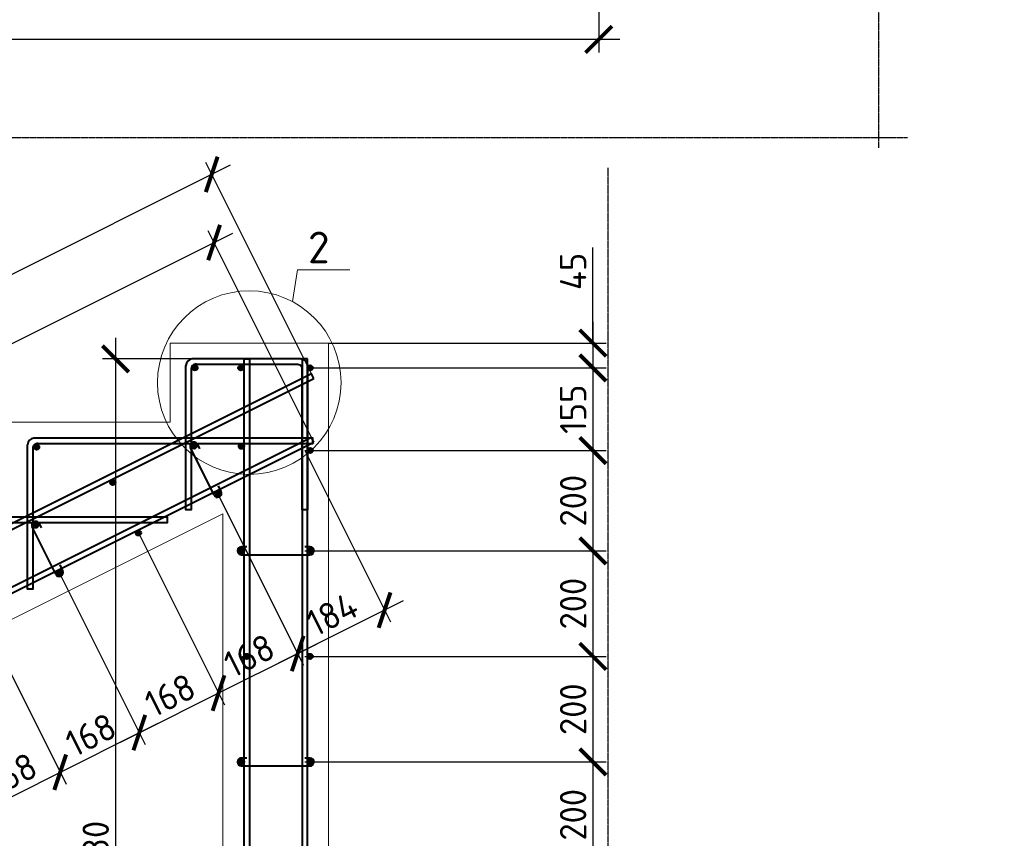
# Model space of a CAD drawing. Header units: millimetres. Extents: x 130535 to 1380046, y -231620 to 121434.
# Tile 104 of 135: x 824370 to 833696, y 5062 to 12817. Entities that reach past the tile are written whole.
import ezdxf
from ezdxf import colors
from ezdxf.entities.mleader import LeaderData, LeaderLine
from ezdxf.math import Vec2, Vec3

# ---------------------------------------------------------------- set-up
doc = ezdxf.new("R2010")
doc.units = ezdxf.units.MM
doc.linetypes.add('______5', pattern=[1.1, 0.8, -0.1, 0.1, -0.1])
doc.layers.get('DEFPOINTS').update_dxf_attribs({"lineweight": 0})
for name, color, linetype, lineweight in [('XR$4$Оси', 7, '______5', 18), ('Основная', 7, 'Continuous', 40), ('Символы 0.20', 7, 'Continuous', 20), ('Столовая Двери и окна', 7, 'Continuous', 15), ('Текст', 7, 'Continuous', 25), ('Тонкая', 7, 'Continuous', 20), ('ТОНКИЕ', 7, 'Continuous', 9)]:
    doc.layers.add(name, color=color, linetype=linetype, lineweight=lineweight)
doc.styles.add('GOST-2.304_Type-B', font='GOST_Common.ttf')
doc.styles.add('ISOCPEUR', font='isocpeur.ttf')
doc.styles.add('ГОСТ', font='isocpeur.TTF')
doc.dimstyles.new('СПДС', dxfattribs={"dimscale": 100, "dimtxt": 2.5, "dimasz": 2.5, "dimexe": 1.25, "dimexo": 0, "dimtad": 1, "dimdec": 0, "dimtxsty": 'GOST-2.304_Type-B', "dimblk": 'ARCHTICK', "dimcen": 2.5, "dimdle": 2, "dimadec": 0, "dimazin": 2, "dimtfac": 0.75, "dimtdec": 0, "dimtmove": 1, "dimatfit": 3, "dimfxl": 1, "dimtolj": 1, "dimarcsym": 1})

# ---------------------------------------------------------------- blocks, each defined once
blk = doc.blocks.new('_None')
blk = doc.blocks.new('_ArchTick')
at = {"color": 0, "linetype": 'ByBlock', "const_width": 0.15}
blk.add_lwpolyline([(-0.5, -0.5), (0.5, 0.5)], dxfattribs=at)
blk = doc.blocks.new('*D1194')
at = {"layer": 'DEFPOINTS', "color": 0, "linetype": 'Continuous', "lineweight": 0, "ltscale": 100}
for p in [(827070.5, 5785.3), (827070.5, 4785.3), (829799.7, 4785.3)]:
    blk.add_point(p, dxfattribs=at)
at = {"layer": 'ТОНКИЕ', "color": 0, "lineweight": -2, "ltscale": 125}
for p, q in [((829799.7, 5985.3), (829799.7, 4585.3)), ((827070.5, 5785.3), (829924.7, 5785.3)), ((827070.5, 4785.3), (829924.7, 4785.3))]:
    blk.add_line(p, q, dxfattribs=at)
at = {"layer": 'ТОНКИЕ', "color": 0, "linetype": 'Continuous', "lineweight": -2, "ltscale": 100, "xscale": 250, "yscale": 250, "zscale": 250}
for p, rotation in [((829799.7, 5785.3), 90), ((829799.7, 4785.3), 270)]:
    blk.add_blockref('_ArchTick', p, dxfattribs=dict(at, rotation=rotation))
at = {"layer": 'ТОНКИЕ', "color": 0, "linetype": 'Continuous', "ltscale": 100, "insert": (829612.1, 5285.3), "char_height": 250, "attachment_point": 5, "rotation": 90, "style": 'GOST-2.304_Type-B'}
blk.add_mtext('\\A1;200', dxfattribs=at)
blk = doc.blocks.new('*D1195')
at = {"layer": 'DEFPOINTS', "color": 0, "linetype": 'Continuous', "lineweight": 0, "ltscale": 100}
for p in [(827070.5, 6785.3), (827070.5, 5785.3), (829799.7, 5785.3)]:
    blk.add_point(p, dxfattribs=at)
at = {"layer": 'ТОНКИЕ', "color": 0, "lineweight": -2, "ltscale": 125}
for p, q in [((829799.7, 6985.3), (829799.7, 5585.3)), ((827070.5, 6785.3), (829924.7, 6785.3)), ((827070.5, 5785.3), (829924.7, 5785.3))]:
    blk.add_line(p, q, dxfattribs=at)
at = {"layer": 'ТОНКИЕ', "color": 0, "linetype": 'Continuous', "lineweight": -2, "ltscale": 100, "xscale": 250, "yscale": 250, "zscale": 250}
for p, rotation in [((829799.7, 6785.3), 90), ((829799.7, 5785.3), 270)]:
    blk.add_blockref('_ArchTick', p, dxfattribs=dict(at, rotation=rotation))
at = {"layer": 'ТОНКИЕ', "color": 0, "linetype": 'Continuous', "ltscale": 100, "insert": (829612.1, 6285.3), "char_height": 250, "attachment_point": 5, "rotation": 90, "style": 'GOST-2.304_Type-B'}
blk.add_mtext('\\A1;200', dxfattribs=at)
blk = doc.blocks.new('*D1196')
at = {"layer": 'DEFPOINTS', "color": 0, "linetype": 'Continuous', "lineweight": 0, "ltscale": 100}
for p in [(827070.5, 7785.3), (827070.5, 6785.3), (829799.7, 6785.3)]:
    blk.add_point(p, dxfattribs=at)
at = {"layer": 'ТОНКИЕ', "color": 0, "lineweight": -2, "ltscale": 125}
for p, q in [((829799.7, 7985.3), (829799.7, 6585.3)), ((827070.5, 7785.3), (829924.7, 7785.3)), ((827070.5, 6785.3), (829924.7, 6785.3))]:
    blk.add_line(p, q, dxfattribs=at)
at = {"layer": 'ТОНКИЕ', "color": 0, "linetype": 'Continuous', "lineweight": -2, "ltscale": 100, "xscale": 250, "yscale": 250, "zscale": 250}
for p, rotation in [((829799.7, 7785.3), 90), ((829799.7, 6785.3), 270)]:
    blk.add_blockref('_ArchTick', p, dxfattribs=dict(at, rotation=rotation))
at = {"layer": 'ТОНКИЕ', "color": 0, "linetype": 'Continuous', "ltscale": 100, "insert": (829612.1, 7285.3), "char_height": 250, "attachment_point": 5, "rotation": 90, "style": 'GOST-2.304_Type-B'}
blk.add_mtext('\\A1;200', dxfattribs=at)
blk = doc.blocks.new('*D1197')
at = {"layer": 'DEFPOINTS', "color": 0, "linetype": 'Continuous', "lineweight": 0, "ltscale": 100}
for p in [(827070.5, 8735.9), (827070.5, 7785.3), (829799.7, 7785.3)]:
    blk.add_point(p, dxfattribs=at)
at = {"layer": 'ТОНКИЕ', "color": 0, "lineweight": -2, "ltscale": 125}
for p, q in [((829799.7, 8935.9), (829799.7, 7585.3)), ((827070.5, 8735.9), (829924.7, 8735.9)), ((827070.5, 7785.3), (829924.7, 7785.3))]:
    blk.add_line(p, q, dxfattribs=at)
at = {"layer": 'ТОНКИЕ', "color": 0, "linetype": 'Continuous', "lineweight": -2, "ltscale": 100, "xscale": 250, "yscale": 250, "zscale": 250}
for p, rotation in [((829799.7, 8735.9), 90), ((829799.7, 7785.3), 270)]:
    blk.add_blockref('_ArchTick', p, dxfattribs=dict(at, rotation=rotation))
at = {"layer": 'ТОНКИЕ', "color": 0, "linetype": 'Continuous', "ltscale": 100, "insert": (829612.1, 8260.6), "char_height": 250, "attachment_point": 5, "rotation": 90, "style": 'GOST-2.304_Type-B'}
blk.add_mtext('\\A1;200', dxfattribs=at)
blk = doc.blocks.new('*D1198')
at = {"layer": 'DEFPOINTS', "color": 0, "linetype": 'Continuous', "lineweight": 0, "ltscale": 100}
for p in [(827130.5, 9518.3), (827070.5, 8735.9), (829799.7, 8735.9)]:
    blk.add_point(p, dxfattribs=at)
at = {"layer": 'ТОНКИЕ', "color": 0, "lineweight": -2, "ltscale": 125}
for p, q in [((829799.7, 9718.3), (829799.7, 8535.9)), ((827130.5, 9518.3), (829924.7, 9518.3)), ((827070.5, 8735.9), (829924.7, 8735.9))]:
    blk.add_line(p, q, dxfattribs=at)
at = {"layer": 'ТОНКИЕ', "color": 0, "linetype": 'Continuous', "lineweight": -2, "ltscale": 100, "xscale": 250, "yscale": 250, "zscale": 250}
for p, rotation in [((829799.7, 9518.3), 90), ((829799.7, 8735.9), 270)]:
    blk.add_blockref('_ArchTick', p, dxfattribs=dict(at, rotation=rotation))
at = {"layer": 'ТОНКИЕ', "color": 0, "linetype": 'Continuous', "ltscale": 100, "insert": (829612.1, 9127.1), "char_height": 250, "attachment_point": 5, "rotation": 90, "style": 'GOST-2.304_Type-B'}
blk.add_mtext('\\A1;155', dxfattribs=at)
blk = doc.blocks.new('*D1199')
at = {"layer": 'DEFPOINTS', "color": 0, "linetype": 'Continuous', "lineweight": 0, "ltscale": 100}
for p in [(827295.5, 9753.3), (827130.5, 9518.3), (829799.7, 9518.3)]:
    blk.add_point(p, dxfattribs=at)
at = {"layer": 'ТОНКИЕ', "color": 0, "lineweight": -2, "ltscale": 125}
for p, q in [((829799.7, 9753.3), (829799.7, 10657.6)), ((829799.7, 9953.3), (829799.7, 9318.3)), ((827295.5, 9753.3), (829924.7, 9753.3)), ((827130.5, 9518.3), (829924.7, 9518.3))]:
    blk.add_line(p, q, dxfattribs=at)
at = {"layer": 'ТОНКИЕ', "color": 0, "linetype": 'Continuous', "lineweight": -2, "ltscale": 100, "xscale": 250, "yscale": 250, "zscale": 250}
for p, rotation in [((829799.7, 9753.3), 90), ((829799.7, 9518.3), 270)]:
    blk.add_blockref('_ArchTick', p, dxfattribs=dict(at, rotation=rotation))
at = {"layer": 'ТОНКИЕ', "color": 0, "linetype": 'Continuous', "ltscale": 100, "insert": (829612.1, 10432.4), "char_height": 250, "attachment_point": 5, "rotation": 90, "style": 'GOST-2.304_Type-B'}
blk.add_mtext('\\A1;45', dxfattribs=at)
blk = doc.blocks.new('*D1201')
at = {"layer": 'DEFPOINTS', "color": 0, "linetype": 'Continuous', "lineweight": 0, "ltscale": 100}
for p in [(826211.6, 10705.5), (827156.6, 8815.5), (810956.6, 714.9)]:
    blk.add_point(p, dxfattribs=at)
at = {"layer": 'ТОНКИЕ', "color": 0, "lineweight": -2, "ltscale": 125}
for p, q in [((809832.7, 2515.4), (826390.5, 10794.9)), ((827156.6, 8815.5), (826155.7, 10817.3)), ((810956.6, 714.9), (809955.7, 2716.7))]:
    blk.add_line(p, q, dxfattribs=at)
at = {"layer": 'ТОНКИЕ', "color": 0, "linetype": 'Continuous', "lineweight": -2, "ltscale": 100, "xscale": 250, "yscale": 250, "zscale": 250}
for p, rotation in [((826211.6, 10705.5), 26.56666342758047), ((810011.6, 2604.9), 206.5666634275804)]:
    blk.add_blockref('_ArchTick', p, dxfattribs=dict(at, rotation=rotation))
at = {"layer": 'ТОНКИЕ', "color": 0, "linetype": 'Continuous', "ltscale": 100, "insert": (818027.7, 6823), "char_height": 250, "attachment_point": 5, "rotation": 26.56666, "style": 'GOST-2.304_Type-B'}
blk.add_mtext('\\A1;3622', dxfattribs=at)
blk = doc.blocks.new('*D1202')
at = {"layer": 'DEFPOINTS', "color": 0, "linetype": 'Continuous', "lineweight": 0, "ltscale": 100}
for p in [(826189, 11351.6), (827134.3, 9461.1), (810934.3, 1361.1)]:
    blk.add_point(p, dxfattribs=at)
at = {"layer": 'ТОНКИЕ', "color": 0, "lineweight": -2, "ltscale": 125}
for p, q in [((809810.3, 3161.7), (826367.9, 11441)), ((827134.3, 9461.1), (826133.1, 11463.4)), ((810934.3, 1361.1), (809933.3, 3362.9))]:
    blk.add_line(p, q, dxfattribs=at)
at = {"layer": 'ТОНКИЕ', "color": 0, "linetype": 'Continuous', "lineweight": -2, "ltscale": 100, "xscale": 250, "yscale": 250, "zscale": 250}
for p, rotation in [((826189, 11351.6), 26.56666342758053), ((809989.2, 3251.1), 206.5666634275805)]:
    blk.add_blockref('_ArchTick', p, dxfattribs=dict(at, rotation=rotation))
at = {"layer": 'ТОНКИЕ', "color": 0, "linetype": 'Continuous', "ltscale": 100, "insert": (818005.2, 7469.2), "char_height": 250, "attachment_point": 5, "rotation": 26.56666, "style": 'GOST-2.304_Type-B'}
blk.add_mtext('\\A1;3622', dxfattribs=at)
blk = doc.blocks.new('*D1209')
at = {"layer": 'DEFPOINTS', "color": 0, "linetype": 'Continuous', "lineweight": 0, "ltscale": 100}
for p in [(823995.4, 7205.2), (823245.4, 6830.2), (824753.9, 5688)]:
    blk.add_point(p, dxfattribs=at)
at = {"layer": 'ТОНКИЕ', "color": 0, "lineweight": -2, "ltscale": 125}
for p, q in [((823995.4, 7205.2), (824809.8, 5576.2)), ((823245.4, 6830.2), (824059.8, 5201.2)), ((823825, 5223.6), (824932.8, 5777.5))]:
    blk.add_line(p, q, dxfattribs=at)
at = {"layer": 'ТОНКИЕ', "color": 0, "linetype": 'Continuous', "lineweight": -2, "ltscale": 100, "xscale": 250, "yscale": 250, "zscale": 250}
for p, rotation in [((824753.9, 5688), 26.56332168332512), ((824003.9, 5313), 206.5633216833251)]:
    blk.add_blockref('_ArchTick', p, dxfattribs=dict(at, rotation=rotation))
at = {"layer": 'ТОНКИЕ', "color": 0, "linetype": 'Continuous', "ltscale": 100, "insert": (824295.1, 5668.2), "char_height": 250, "attachment_point": 5, "rotation": 26.56332, "style": 'GOST-2.304_Type-B'}
blk.add_mtext('\\A1;168', dxfattribs=at)
blk = doc.blocks.new('*D1210')
at = {"layer": 'DEFPOINTS', "color": 0, "linetype": 'Continuous', "lineweight": 0, "ltscale": 100}
for p in [(824745.2, 7580.2), (823995.2, 7205.2), (825503.7, 6063.1)]:
    blk.add_point(p, dxfattribs=at)
at = {"layer": 'ТОНКИЕ', "color": 0, "lineweight": -2, "ltscale": 125}
for p, q in [((824745.2, 7580.2), (825559.6, 5951.3)), ((823995.2, 7205.2), (824809.6, 5576.3)), ((824574.8, 5598.6), (825682.6, 6152.5))]:
    blk.add_line(p, q, dxfattribs=at)
at = {"layer": 'ТОНКИЕ', "color": 0, "linetype": 'Continuous', "lineweight": -2, "ltscale": 100, "xscale": 250, "yscale": 250, "zscale": 250}
for p, rotation in [((825503.7, 6063.1), 26.56332168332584), ((824753.7, 5688.1), 206.5633216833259)]:
    blk.add_blockref('_ArchTick', p, dxfattribs=dict(at, rotation=rotation))
at = {"layer": 'ТОНКИЕ', "color": 0, "linetype": 'Continuous', "ltscale": 100, "insert": (825044.9, 6043.3), "char_height": 250, "attachment_point": 5, "rotation": 26.56332, "style": 'GOST-2.304_Type-B'}
blk.add_mtext('\\A1;168', dxfattribs=at)
blk = doc.blocks.new('*D1211')
at = {"layer": 'DEFPOINTS', "color": 0, "linetype": 'Continuous', "lineweight": 0, "ltscale": 100}
for p in [(825495.3, 7955.2), (824745.2, 7580.2), (826253.8, 6438.1)]:
    blk.add_point(p, dxfattribs=at)
at = {"layer": 'ТОНКИЕ', "color": 0, "lineweight": -2, "ltscale": 125}
for p, q in [((825495.3, 7955.2), (826309.7, 6326.3)), ((824745.2, 7580.2), (825559.6, 5951.3)), ((825324.8, 5973.6), (826432.7, 6527.5))]:
    blk.add_line(p, q, dxfattribs=at)
at = {"layer": 'ТОНКИЕ', "color": 0, "linetype": 'Continuous', "lineweight": -2, "ltscale": 100, "xscale": 250, "yscale": 250, "zscale": 250}
for p, rotation in [((826253.8, 6438.1), 26.5633216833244), ((825503.7, 6063.1), 206.5633216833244)]:
    blk.add_blockref('_ArchTick', p, dxfattribs=dict(at, rotation=rotation))
at = {"layer": 'ТОНКИЕ', "color": 0, "linetype": 'Continuous', "ltscale": 100, "insert": (825794.9, 6418.3), "char_height": 250, "attachment_point": 5, "rotation": 26.56332, "style": 'GOST-2.304_Type-B'}
blk.add_mtext('\\A1;168', dxfattribs=at)
blk = doc.blocks.new('*D1212')
at = {"layer": 'DEFPOINTS', "color": 0, "linetype": 'Continuous', "lineweight": 0, "ltscale": 100}
for p in [(826245.3, 8330.2), (825495.3, 7955.2), (827003.9, 6813.1)]:
    blk.add_point(p, dxfattribs=at)
at = {"layer": 'ТОНКИЕ', "color": 0, "lineweight": -2, "ltscale": 125}
for p, q in [((826245.3, 8330.2), (827059.7, 6701.3)), ((825495.3, 7955.2), (826309.7, 6326.3)), ((826074.9, 6348.6), (827182.7, 6902.5))]:
    blk.add_line(p, q, dxfattribs=at)
at = {"layer": 'ТОНКИЕ', "color": 0, "linetype": 'Continuous', "lineweight": -2, "ltscale": 100, "xscale": 250, "yscale": 250, "zscale": 250}
for p, rotation in [((827003.9, 6813.1), 26.56332168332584), ((826253.8, 6438.1), 206.5633216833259)]:
    blk.add_blockref('_ArchTick', p, dxfattribs=dict(at, rotation=rotation))
at = {"layer": 'ТОНКИЕ', "color": 0, "linetype": 'Continuous', "ltscale": 100, "insert": (826545, 6793.3), "char_height": 250, "attachment_point": 5, "rotation": 26.56332, "style": 'GOST-2.304_Type-B'}
blk.add_mtext('\\A1;168', dxfattribs=at)
blk = doc.blocks.new('*D1213')
at = {"layer": 'DEFPOINTS', "color": 0, "linetype": 'Continuous', "lineweight": 0, "ltscale": 100}
for p in [(827070.5, 8735.9), (826245.4, 8330.1), (827826.3, 7224.1)]:
    blk.add_point(p, dxfattribs=at)
at = {"layer": 'ТОНКИЕ', "color": 0, "lineweight": -2, "ltscale": 125}
for p, q in [((827070.5, 8735.9), (827882.2, 7112.3)), ((826245.4, 8330.1), (827059.8, 6701.1)), ((826825, 6723.5), (828005.2, 7313.6))]:
    blk.add_line(p, q, dxfattribs=at)
at = {"layer": 'ТОНКИЕ', "color": 0, "linetype": 'Continuous', "lineweight": -2, "ltscale": 100, "xscale": 250, "yscale": 250, "zscale": 250}
for p, rotation in [((827826.3, 7224.1), 26.56332168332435), ((827003.9, 6812.9), 206.5633216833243)]:
    blk.add_blockref('_ArchTick', p, dxfattribs=dict(at, rotation=rotation))
at = {"layer": 'ТОНКИЕ', "color": 0, "linetype": 'Continuous', "ltscale": 100, "insert": (827331.3, 7186.2), "char_height": 250, "attachment_point": 5, "rotation": 26.56332, "style": 'GOST-2.304_Type-B'}
blk.add_mtext('\\A1;184', dxfattribs=at)
blk = doc.blocks.new('*D1268')
at = {"layer": 'DEFPOINTS', "color": 0, "linetype": 'Continuous', "lineweight": 0, "ltscale": 100}
for p in [(826545.5, 9603.3), (825278.5, 210.3), (826545.5, 210.3)]:
    blk.add_point(p, dxfattribs=at)
at = {"layer": 'ТОНКИЕ', "color": 0, "lineweight": -2, "ltscale": 125}
for p, q in [((825278.5, 9803.3), (825278.5, 10.3)), ((826545.5, 9603.3), (825153.5, 9603.3)), ((826545.5, 210.3), (825153.5, 210.3))]:
    blk.add_line(p, q, dxfattribs=at)
at = {"layer": 'ТОНКИЕ', "color": 0, "linetype": 'Continuous', "lineweight": -2, "ltscale": 100, "xscale": 250, "yscale": 250, "zscale": 250}
for p, rotation in [((825278.5, 9603.3), 90), ((825278.5, 210.3), 270)]:
    blk.add_blockref('_ArchTick', p, dxfattribs=dict(at, rotation=rotation))
at = {"layer": 'ТОНКИЕ', "color": 0, "linetype": 'Continuous', "ltscale": 100, "insert": (825090.8, 4906.8), "char_height": 250, "attachment_point": 5, "rotation": 90, "style": 'GOST-2.304_Type-B'}
blk.add_mtext('\\A1;1880', dxfattribs=at)
blk = doc.blocks.new('*D1434')
at = {"layer": 'DEFPOINTS', "color": 0, "linetype": 'Continuous', "lineweight": 0, "ltscale": 100}
for p in [(813365.6, 13754.8), (829854.9, 13755.2), (813365.6, 12629.8)]:
    blk.add_point(p, dxfattribs=at)
at = {"layer": 'ТОНКИЕ', "color": 0, "lineweight": -2, "ltscale": 100}
for p, q in [((813365.6, 13754.8), (813365.6, 12504.8)), ((829854.9, 13755.2), (829854.9, 12505.2)), ((830054.9, 12630.2), (813165.6, 12629.8))]:
    blk.add_line(p, q, dxfattribs=at)
at = {"layer": 'ТОНКИЕ', "color": 0, "linetype": 'Continuous', "lineweight": -2, "ltscale": 100, "xscale": 250, "yscale": 250, "zscale": 250}
for p, rotation in [((813365.6, 12629.8), 180.001329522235), ((829854.9, 12630.2), 0.001329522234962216)]:
    blk.add_blockref('_ArchTick', p, dxfattribs=dict(at, rotation=rotation))
at = {"layer": 'ТОНКИЕ', "color": 0, "linetype": 'Continuous', "ltscale": 100, "insert": (821610.3, 12817.6), "char_height": 250, "attachment_point": 5, "rotation": 0.00133, "style": 'GOST-2.304_Type-B'}
blk.add_mtext('\\A1;3300', dxfattribs=at)

msp = doc.modelspace()

# ---------------------------------------------------------------- hatches: boundary and pattern name
at = {"layer": 'Основная'}
h = msp.add_hatch(color=256, dxfattribs=at)
edge = h.paths.add_edge_path()
edge.add_arc((826030.5, 9518.3), 25, 359.64, 719.64)
h = msp.add_hatch(color=256, dxfattribs=at)
edge = h.paths.add_edge_path()
edge.add_arc((826466.2, 9518.3), 25, 359.64, 719.64)
h = msp.add_hatch(color=256, dxfattribs=at)
edge = h.paths.add_edge_path()
edge.add_arc((827120.5, 9518.3), 25, 359.64, 719.64)
h = msp.add_hatch(color=256, dxfattribs=at)
edge = h.paths.add_edge_path()
edge.add_arc((824530.5, 8768.3), 25, 359.64, 719.64)
h = msp.add_hatch(color=256, dxfattribs=at)
edge = h.paths.add_edge_path()
edge.add_arc((826021.6, 8777.4), 25, 0, 360)
h = msp.add_hatch(color=256, dxfattribs=at)
edge = h.paths.add_edge_path()
edge.add_arc((826470.4, 8776.1), 25, 359.64, 719.64)
h = msp.add_hatch(color=256, dxfattribs=at)
edge = h.paths.add_edge_path()
edge.add_arc((827120.4, 8735.9), 25, 359.64, 719.64)
h = msp.add_hatch(color=256, dxfattribs=at)
edge = h.paths.add_edge_path()
edge.add_arc((825252.2, 8433.2), 25, 0, 360)
h = msp.add_hatch(color=256, dxfattribs=at)
edge = h.paths.add_edge_path()
edge.add_arc((826245.2, 8330.2), 25, 0, 360)
h = msp.add_hatch(color=256, dxfattribs=at)
edge = h.paths.add_edge_path()
edge.add_arc((824521.6, 8027.4), 25, 0, 360)
h = msp.add_hatch(color=256, dxfattribs=at)
edge = h.paths.add_edge_path()
edge.add_arc((825495.2, 7955.2), 25, 0, 360)
h = msp.add_hatch(color=256, dxfattribs=at)
edge = h.paths.add_edge_path()
edge.add_arc((826470.4, 7785.3), 25, 359.64, 719.64)
h = msp.add_hatch(color=256, dxfattribs=at)
edge = h.paths.add_edge_path()
edge.add_arc((827120.4, 7785.3), 25, 359.64, 719.64)
h = msp.add_hatch(color=256, dxfattribs=at)
edge = h.paths.add_edge_path()
edge.add_arc((824745.2, 7580.2), 25, 0, 360)
h = msp.add_hatch(color=256, dxfattribs=at)
edge = h.paths.add_edge_path()
edge.add_arc((826520.5, 6785.3), 25, 359.64, 719.64)
h = msp.add_hatch(color=256, dxfattribs=at)
edge = h.paths.add_edge_path()
edge.add_arc((827120.4, 6785.3), 25, 359.64, 719.64)
h = msp.add_hatch(color=256, dxfattribs=at)
edge = h.paths.add_edge_path()
edge.add_arc((826470.4, 5785.3), 25, 359.64, 719.64)
h = msp.add_hatch(color=256, dxfattribs=at)
edge = h.paths.add_edge_path()
edge.add_arc((827120.4, 5785.3), 25, 359.64, 719.64)

# ---------------------------------------------------------------- linework, layer by layer
at = {"layer": 'XR$4$Оси', "color": 7, "linetype": '______5', "lineweight": 25, "transparency": 33554687}
for p, q in [((832504.9, 20344.3), (832504.9, 11602.9)), ((832777.7, 11698.6), (810844.4, 11698.6)), ((829945.5, -1166.2), (829945.5, 11413.2))]:
    msp.add_line(p, q, dxfattribs=at)
at = {"layer": 'Основная'}
for p, q in [((827035.4, 9603.3), (826005.5, 9603.3)), ((826005.5, 9603.3), (826005.5, 9603.3)), ((826005.5, 9603.3), (826005.5, 9603.3)), ((826039.9, 9553.3), (827002.4, 9553.3)), ((826055.6, 8793.3), (826074.4, 8753)), ((826211.2, 8314.4), (825987.6, 8761.6)), ((826279.2, 8346.1), (826252.9, 8402.4)), ((824555.6, 8043.3), (824574.4, 8003)), ((824711.2, 7564.4), (824487.6, 8011.6)), ((824779.2, 7596.1), (824752.9, 7652.4))]:
    msp.add_line(p, q, dxfattribs=at)
for points in [[(825995.5, 9511.3), (825995.5, 8172.8), (825945.5, 8172.8), (825945.5, 9541)], [(827095.5, 9511.3), (827095.5, 8172.8), (827045.5, 8172.8), (827045.5, 9541)], [(824495.5, 8761.3), (824495.5, 7422.8), (824445.5, 7422.8), (824445.5, 8791)], [(824539.9, 8803.3), (827145.5, 8803.3), (827145.5, 8853.3), (824505.5, 8853.3), (824505.5, 8853.3), (824505.5, 8853.3)], [(823039.9, 8053.3), (825770.5, 8053.3), (825770.5, 8103.3), (823005.5, 8103.3), (823005.5, 8103.3), (823005.5, 8103.3)]]:
    msp.add_lwpolyline(points, dxfattribs=at)
for points in [[(826495.5, 9603.3), (826545.5, 9603.3), (826545.5, 210.3), (826495.5, 210.3)], [(827095.5, 9603.3), (827045.5, 9603.3), (827045.5, 210.3), (827095.5, 210.3)], [(827156.6, 9416.4), (827134.3, 9461.1), (810934.3, 1361.1), (810956.6, 1316.4)], [(827156.6, 8815.5), (827134.3, 8860.2), (810934.3, 759.6), (810956.6, 714.9)]]:
    msp.add_lwpolyline(points, close=True, dxfattribs=at)
for points in [[(826521.4, 7822.7), (826471.4, 7822.7, 1), (826469.4, 7747.8), (827119.4, 7747.8, 1), (827121.4, 7822.7), (827071.4, 7822.7)], [(826521.4, 5822.7), (826471.4, 5822.7, 1), (826469.4, 5747.8), (827119.4, 5747.8, 1), (827121.4, 5822.7), (827071.4, 5822.7)]]:
    msp.add_lwpolyline(points, format="xyb", dxfattribs=at)
for centre in [(826030.5, 9518.3), (826466.2, 9518.3), (827120.5, 9518.3), (824530.5, 8768.3), (826021.6, 8777.4), (826470.4, 8776.1), (827120.4, 8735.9), (825252.2, 8433.2), (826245.2, 8330.2), (824521.6, 8027.4), (825495.2, 7955.2), (826470.4, 7785.3), (827120.4, 7785.3), (824745.2, 7580.2), (826520.5, 6785.3), (827120.4, 6785.3), (826470.4, 5785.3), (827120.4, 5785.3)]:
    msp.add_circle(centre, 25, dxfattribs=at)
for centre, radius, start, end in [((826014, 9535.1), 68.8, 97.03929, 175.07833), ((826041.6, 9507.1), 46.3, 86.19482, 184.74031), ((824514, 8785.1), 68.8, 97.03929, 175.07833), ((824541.6, 8757.1), 46.3, 86.19482, 184.74031), ((826021.6, 8777.4), 37.5, 25.01462, 205.01462), ((826245.2, 8330.2), 37.5, 205.01462, 25.01462), ((824521.6, 8027.4), 37.5, 25.01462, 205.01462), ((824745.2, 7580.2), 37.5, 205.01462, 25.01462)]:
    msp.add_arc(centre, radius, start, end, dxfattribs=at)
at = {"layer": 'Основная', "extrusion": (0, 0, -1)}
for centre, radius, start, end in [((-826999.3, 9507.1), 46.3, 86.19482, 184.74031), ((-827027, 9535.1), 68.8, 97.03929, 175.07833)]:
    msp.add_arc(centre, radius, start, end, dxfattribs=at)
at = {"layer": 'Столовая Двери и окна', "color": 18, "lineweight": 20, "true_color": 0x000000}
for p, q in [((826953.9, 10145.8), (827001.7, 10446.8)), ((827001.7, 10446.8), (827496, 10446.8))]:
    msp.add_line(p, q, dxfattribs=at)
msp.add_circle((826544.7, 9378.8), 869.3, dxfattribs=at)
at = {"layer": 'Тонкая', "ltscale": 50}
for p, q in [((827295.5, 9753.3), (825795.5, 9753.3)), ((825795.5, 9753.3), (825795.5, 9003.3)), ((825795.5, 9003.3), (824295.5, 9003.3))]:
    msp.add_line(p, q, dxfattribs=at)
for points in [[(827295.5, 9753.3), (827295.5, 10.3)], [(812295.5, 1135.3), (826295.5, 8135.3)], [(826295.5, 8135.3), (826295.5, 1010.3)]]:
    msp.add_lwpolyline(points, dxfattribs=at)

# ---------------------------------------------------------------- texts
at = {"layer": 'Текст', "lineweight": 25, "style": 'ISOCPEUR'}
msp.add_text('2', height=300, dxfattribs=at).set_placement((827101.1, 10509.2))

# ---------------------------------------------------------------- dimensions: what is measured, and where the dimension line sits
at = {"layer": 'ТОНКИЕ', "ltscale": 100}
dim = msp.add_linear_dim(base=(813365.6, 12629.8), p1=(829854.9, 13755.2), p2=(813365.6, 13754.8), angle=180.00133, text='3300', dimstyle='СПДС', override={"dimlfac": 0.2}, dxfattribs=at)
dim.commit()
dim.dimension.update_dxf_attribs({"geometry": '*D1434', "text_midpoint": (821610.3, 12817.6)})
at = {"layer": 'ТОНКИЕ', "ltscale": 125}
for base, p1, p2, angle, picture, middle in [((826189, 11351.6), (810934.3, 1361.1), (827134.3, 9461.1), 26.56666, '*D1202', (818005.2, 7469.2)), ((826211.6, 10705.5), (810956.6, 714.9), (827156.6, 8815.5), 26.56666, '*D1201', (818027.7, 6823)), ((827826.3, 7224.1), (826245.4, 8330.1), (827070.5, 8735.9), 26.56332, '*D1213', (827331.3, 7186.2)), ((827003.9, 6813.1), (825495.3, 7955.2), (826245.3, 8330.2), 26.56332, '*D1212', (826545, 6793.3)), ((826253.8, 6438.1), (824745.2, 7580.2), (825495.3, 7955.2), 26.56332, '*D1211', (825794.9, 6418.3)), ((829799.7, 6785.3), (827070.5, 7785.3), (827070.5, 6785.3), 90, '*D1196', (829612.1, 7285.3)), ((825503.7, 6063.1), (823995.2, 7205.2), (824745.2, 7580.2), 26.56332, '*D1210', (825044.9, 6043.3)), ((824753.9, 5688), (823245.4, 6830.2), (823995.4, 7205.2), 26.56332, '*D1209', (824295.1, 5668.2)), ((829799.7, 5785.3), (827070.5, 6785.3), (827070.5, 5785.3), 90, '*D1195', (829612.1, 6285.3)), ((829799.7, 4785.3), (827070.5, 5785.3), (827070.5, 4785.3), 90, '*D1194', (829612.1, 5285.3))]:
    dim = msp.add_linear_dim(base=base, p1=p1, p2=p2, angle=angle, dimstyle='СПДС', override={"dimlfac": 0.2}, dxfattribs=at)
    dim.commit()
    dim.dimension.update_dxf_attribs({"geometry": picture, "text_midpoint": middle})
dim = msp.add_linear_dim(base=(829799.7, 9518.3), p1=(827295.5, 9753.3), p2=(827130.5, 9518.3), angle=90, text='45', dimstyle='СПДС', override={"dimlfac": 0.2}, dxfattribs=at)
dim.commit()
dim.dimension.update_dxf_attribs({"geometry": '*D1199', "text_midpoint": (829833.2, 10432.4), "dimtype": 160})
for base, p1, p2, angle, text, picture, middle in [((825278.5, 210.3), (826545.5, 9603.3), (826545.5, 210.3), 270, '1880', '*D1268', (825090.8, 4906.8)), ((829799.7, 8735.9), (827130.5, 9518.3), (827070.5, 8735.9), 90, '155', '*D1198', (829612.1, 9127.1)), ((829799.7, 7785.3), (827070.5, 8735.9), (827070.5, 7785.3), 90, '200', '*D1197', (829612.1, 8260.6))]:
    dim = msp.add_linear_dim(base=base, p1=p1, p2=p2, angle=angle, text=text, dimstyle='СПДС', override={"dimlfac": 0.2}, dxfattribs=at)
    dim.commit()
    dim.dimension.update_dxf_attribs({"geometry": picture, "text_midpoint": middle})

# ---------------------------------------------------------------- leaders
at = {"layer": 'Символы 0.20', "ltscale": 100}
ml = msp.add_multileader_mtext('Standard', dxfattribs=at)
ml.set_content('Труба Тр\\Pниз трубы на 50 мм выше верха плиты', color=256, style='ГОСТ')
ml.set_leader_properties(color=256, linetype='ByLayer', lineweight=-1)
ml.set_arrow_properties(name='NONE')
ml.build(insert=Vec2(0, 0))
ml.multileader.update_dxf_attribs({"text_left_attachment_type": 6, "text_right_attachment_type": 6, "dogleg_length": 2.5, "arrow_head_size": 45, "scale": 100})
ctx = ml.context
ctx.base_point, ctx.scale, ctx.char_height, ctx.arrow_head_size, ctx.landing_gap_size, ctx.plane_origin = Vec3(569521.5, 12390.6), 100, 300, 45, 22.5, Vec3(579228, 9080.1)
ctx.left_attachment, ctx.right_attachment = 6, 6
notes = []
notes.append((ctx, [(0, (1, 1, 0), (569271.5, 12390.6), (1, 0), 250, [(0, [(569736.8, 10495.1)], 0, [])])]))
ctx.mtext.insert, ctx.mtext.width, ctx.mtext.flow_direction = Vec3(569544, 12780.6), 3780.751, 5
ml = msp.add_multileader_mtext('Standard', dxfattribs=at)
ml.set_content('Труба Тр\\Pниз трубы на 50 мм выше верха плиты', color=256, style='ГОСТ')
ml.set_leader_properties(color=256, linetype='ByLayer', lineweight=-1)
ml.set_arrow_properties(name='NONE')
ml.build(insert=Vec2(0, 0))
ml.multileader.update_dxf_attribs({"text_left_attachment_type": 6, "text_right_attachment_type": 6, "dogleg_length": 2.5, "arrow_head_size": 45, "scale": 100})
ctx = ml.context
ctx.base_point, ctx.scale, ctx.char_height, ctx.arrow_head_size, ctx.landing_gap_size, ctx.plane_origin = Vec3(633182.2, 12390.6), 100, 300, 45, 22.5, Vec3(642888.8, 9080.1)
ctx.left_attachment, ctx.right_attachment = 6, 6
notes.append((ctx, [(0, (1, 1, 0), (632932.2, 12390.6), (1, 0), 250, [(0, [(633397.6, 10495.1)], 0, [])])]))
ctx.mtext.insert, ctx.mtext.width, ctx.mtext.flow_direction = Vec3(633204.7, 12780.6), 3780.751, 5
ml = msp.add_multileader_mtext('Standard', dxfattribs=at)
ml.set_content('Труба Тр\\Pниз трубы на 50 мм выше верха плиты', color=256, style='ГОСТ')
ml.set_leader_properties(color=256, linetype='ByLayer', lineweight=-1)
ml.set_arrow_properties(name='NONE')
ml.build(insert=Vec2(0, 0))
ml.multileader.update_dxf_attribs({"text_left_attachment_type": 6, "text_right_attachment_type": 6, "dogleg_length": 2.5, "arrow_head_size": 45, "scale": 100})
ctx = ml.context
ctx.base_point, ctx.scale, ctx.char_height, ctx.arrow_head_size, ctx.landing_gap_size, ctx.plane_origin = Vec3(697883.9, 12390.6), 100, 300, 45, 22.5, Vec3(707590.4, 9080.1)
ctx.left_attachment, ctx.right_attachment = 6, 6
notes.append((ctx, [(0, (1, 1, 0), (697633.9, 12390.6), (1, 0), 250, [(0, [(698099.2, 10495.1)], 0, [])])]))
ctx.mtext.insert, ctx.mtext.width, ctx.mtext.flow_direction = Vec3(697906.4, 12780.6), 3780.751, 5
ml = msp.add_multileader_mtext('Standard', dxfattribs=at)
ml.set_content('Труба Тр\\Pниз трубы на 50 мм выше верха плиты', color=256, style='ГОСТ')
ml.set_leader_properties(color=256, linetype='ByLayer', lineweight=-1)
ml.set_arrow_properties(name='NONE')
ml.build(insert=Vec2(0, 0))
ml.multileader.update_dxf_attribs({"text_left_attachment_type": 6, "text_right_attachment_type": 6, "dogleg_length": 2.5, "arrow_head_size": 45, "scale": 100})
ctx = ml.context
ctx.base_point, ctx.scale, ctx.char_height, ctx.arrow_head_size, ctx.landing_gap_size, ctx.plane_origin = Vec3(501440.4, 12197.9), 100, 300, 45, 22.5, Vec3(511146.9, 8887.5)
ctx.left_attachment, ctx.right_attachment = 6, 6
notes.append((ctx, [(1, (1, 1, 0), (505500.4, 12197.9), (-1, 0), 250, [(0, [(506139.9, 10557.6)], 0, [])])]))
ctx.mtext.insert, ctx.mtext.width, ctx.mtext.flow_direction = Vec3(501462.9, 12587.9), 3780.751, 5
ml = msp.add_multileader_mtext('Standard', dxfattribs=at)
ml.set_content('Труба Тр\\Pниз трубы в уровне верха плиты', color=256, style='ГОСТ')
ml.set_leader_properties(color=256, linetype='ByLayer', lineweight=-1)
ml.set_arrow_properties(name='NONE')
ml.build(insert=Vec2(0, 0))
ml.multileader.update_dxf_attribs({"text_left_attachment_type": 6, "text_right_attachment_type": 6, "dogleg_length": 2.5, "arrow_head_size": 45, "scale": 100})
ctx = ml.context
ctx.base_point, ctx.scale, ctx.char_height, ctx.arrow_head_size, ctx.landing_gap_size, ctx.plane_origin = Vec3(439775.3, 9734), 100, 300, 45, 22.5, Vec3(433878.8, 6423.5)
ctx.left_attachment, ctx.right_attachment = 6, 6
notes.append((ctx, [(1, (1, 1, 0), (439525.3, 9734), (1, 0), 250, [(0, [(438885.9, 8093.7)], 0, [])])]))
ctx.mtext.insert, ctx.mtext.width, ctx.mtext.flow_direction = Vec3(439797.8, 10124), 6576.024, 5
ml = msp.add_multileader_mtext('Standard', dxfattribs=at)
ml.set_content('Труба Тр\\Pниз трубы в уровне верха плиты', color=256, style='ГОСТ')
ml.set_leader_properties(color=256, linetype='ByLayer', lineweight=-1)
ml.set_arrow_properties(name='NONE')
ml.build(insert=Vec2(0, 0))
ml.multileader.update_dxf_attribs({"text_left_attachment_type": 6, "text_right_attachment_type": 6, "dogleg_length": 2.5, "arrow_head_size": 45, "scale": 100})
ctx = ml.context
ctx.base_point, ctx.scale, ctx.char_height, ctx.arrow_head_size, ctx.landing_gap_size, ctx.plane_origin = Vec3(374236, 9404.1), 100, 300, 45, 22.5, Vec3(368339.5, 6093.6)
ctx.left_attachment, ctx.right_attachment = 6, 6
notes.append((ctx, [(1, (1, 1, 0), (373986, 9404.1), (1, 0), 250, [(0, [(373346.6, 7763.7)], 0, [])])]))
ctx.mtext.insert, ctx.mtext.width, ctx.mtext.flow_direction = Vec3(374258.5, 9794.1), 6442.783, 5
ml = msp.add_multileader_mtext('Standard', dxfattribs=at)
ml.set_content('Щебень фр.20-40', color=256, style='ГОСТ')
ml.set_leader_properties(color=256, linetype='ByLayer', lineweight=-1)
ml.set_arrow_properties(name='NONE')
ml.build(insert=Vec2(0, 0))
ml.multileader.update_dxf_attribs({"text_left_attachment_type": 6, "text_right_attachment_type": 6, "dogleg_length": 2.5, "arrow_head_size": 45, "scale": 100})
ctx = ml.context
ctx.base_point, ctx.scale, ctx.char_height, ctx.arrow_head_size, ctx.landing_gap_size, ctx.plane_origin = Vec3(637387.8, 8341.3), 100, 300, 45, 22.5, Vec3(631491.3, 5030.9)
ctx.left_attachment, ctx.right_attachment = 6, 6
notes.append((ctx, [(1, (1, 1, 0), (637137.8, 8341.3), (1, 0), 250, [(0, [(635386.8, 9767.8)], 0, [])])]))
ctx.mtext.insert, ctx.mtext.width, ctx.mtext.flow_direction = Vec3(637410.3, 8731.3), 2129.129, 5
ml = msp.add_multileader_mtext('Standard', dxfattribs=at)
ml.set_content('Щебень фр.20-40', color=256, style='ГОСТ')
ml.set_leader_properties(color=256, linetype='ByLayer', lineweight=-1)
ml.set_arrow_properties(name='NONE')
ml.build(insert=Vec2(0, 0))
ml.multileader.update_dxf_attribs({"text_left_attachment_type": 6, "text_right_attachment_type": 6, "dogleg_length": 2.5, "arrow_head_size": 45, "scale": 100})
ctx = ml.context
ctx.base_point, ctx.scale, ctx.char_height, ctx.arrow_head_size, ctx.landing_gap_size, ctx.plane_origin = Vec3(702089.5, 8341.3), 100, 300, 45, 22.5, Vec3(696192.9, 5030.9)
ctx.left_attachment, ctx.right_attachment = 6, 6
notes.append((ctx, [(1, (1, 1, 0), (701839.5, 8341.3), (1, 0), 250, [(0, [(700088.4, 9767.8)], 0, [])])]))
ctx.mtext.insert, ctx.mtext.width, ctx.mtext.flow_direction = Vec3(702112, 8731.3), 2129.129, 5
ml = msp.add_multileader_mtext('Standard', dxfattribs=at)
ml.set_content('Труба Тр\\Pниз трубы на 50 мм выше верха плиты', color=256, style='ГОСТ')
ml.set_leader_properties(color=256, linetype='ByLayer', lineweight=-1)
ml.set_arrow_properties(name='NONE')
ml.build(insert=Vec2(0, 0))
ml.multileader.update_dxf_attribs({"text_left_attachment_type": 6, "text_right_attachment_type": 6, "dogleg_length": 2.5, "arrow_head_size": 45, "scale": 100})
ctx = ml.context
ctx.base_point, ctx.scale, ctx.char_height, ctx.arrow_head_size, ctx.landing_gap_size, ctx.plane_origin = Vec3(768461.4, 5424.9), 100, 300, 45, 22.5, Vec3(762564.9, 2114.4)
ctx.left_attachment, ctx.right_attachment = 6, 6
notes.append((ctx, [(0, (1, 1, 0), (772521.4, 5424.9), (-1, 0), 250, [(0, [(772056.1, 3529.4)], 0, [])])]))
ctx.mtext.insert, ctx.mtext.width, ctx.mtext.flow_direction = Vec3(768483.9, 5814.9), 3780.751, 5
for ctx, leaders in notes:
    for number, flags, end, landing, length, lines in leaders:
        leader = LeaderData()
        leader.index, (leader.has_last_leader_line, leader.has_dogleg_vector, leader.attachment_direction) = number, flags
        leader.last_leader_point, leader.dogleg_vector, leader.dogleg_length = Vec3(end), Vec3(landing), length
        for number, points, colour, breaks in lines:
            line = LeaderLine()
            line.index, line.vertices, line.color, line.breaks = number, Vec3.list(points), colors.encode_raw_color(colour), breaks
            leader.lines.append(line)
        ctx.leaders.append(leader)

doc.saveas('drawing.dxf')
